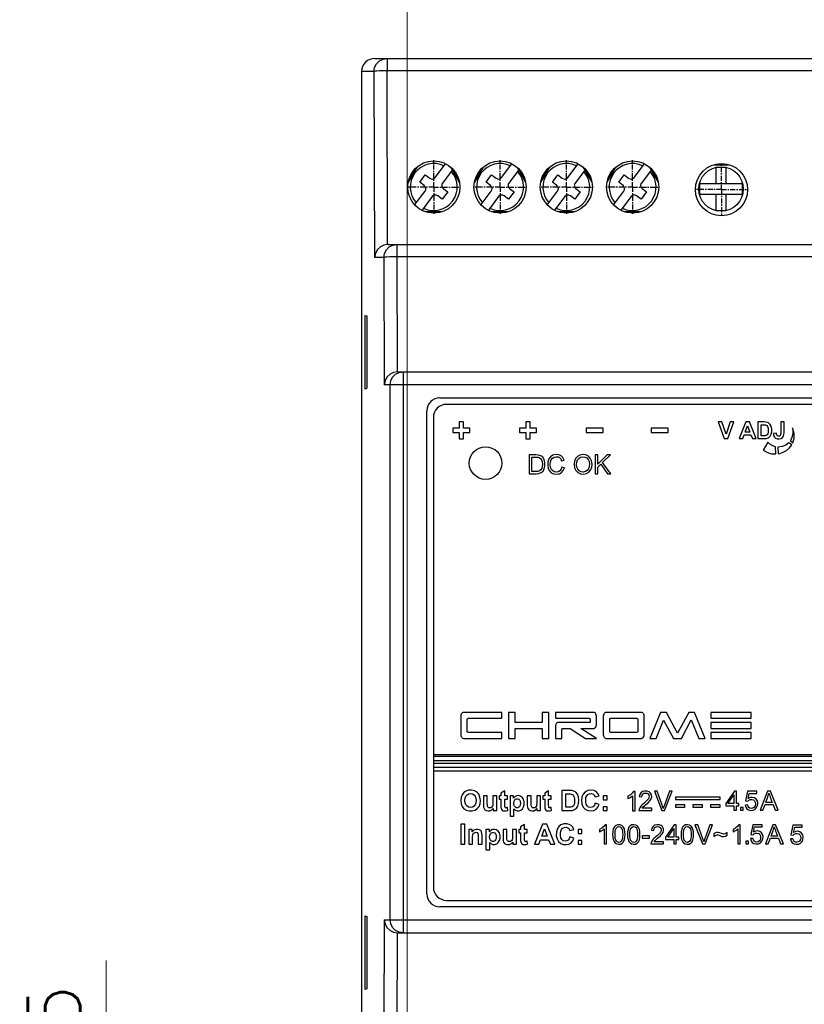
# Model space of a CAD drawing. Header units: inches. Extents: x 599 to 5108, y -11 to 2887.
# Tile 3 of 8: x 847 to 907, y 107 to 182. Entities that reach past the tile are written whole.
import ezdxf

# ---------------------------------------------------------------- set-up
doc = ezdxf.new("R2010")
doc.units = ezdxf.units.IN
doc.header["$MEASUREMENT"] = 0
doc.linetypes.add('CENTER', pattern=[0.6, 0.375, -0.075, 0.075, -0.075])
doc.layers.add('02___PRT_ALL_AXES', color=7, linetype='Continuous')
doc.layers.add('DEFAULT_1', color=7, linetype='CENTER')
doc.styles.add('ROMANS', font='romans')
doc.dimstyles.new('yutana', dxfattribs={"dimscale": 2, "dimtxt": 2, "dimasz": 1.5, "dimexe": 1, "dimexo": 1, "dimgap": 1, "dimtad": 1, "dimdec": 1, "dimzin": 0, "dimdsep": 46, "dimtxsty": 'ROMANS', "dimcen": 0, "dimadec": 0, "dimazin": 0, "dimtp": 0.01, "dimtm": 0.01, "dimtfac": 1, "dimtdec": 1, "dimtmove": 0, "dimatfit": 3, "dimfxl": 1, "dimtolj": 1, "dimtzin": 0, "dimlwd": 0, "dimlwe": 0, "dimarcsym": 0})

# ---------------------------------------------------------------- blocks, each defined once
blk = doc.blocks.new('*D34')
at = {"color": 0, "lineweight": 0}
for p, q in [((853.888, 94.956), (853.888, 110.337)), ((872.967, 91.956), (851.888, 91.956)), ((853.888, 88.481), (853.888, 91.956)), ((873.123, 88.481), (851.888, 88.481)), ((853.888, 85.481), (853.888, 82.481))]:
    blk.add_line(p, q, dxfattribs=at)
at = {"color": 0}
for points in [[(853.388, 94.956), (854.388, 94.956), (853.888, 91.956)], [(853.388, 85.481), (854.388, 85.481), (853.888, 88.481)]]:
    blk.add_solid(points, dxfattribs=at)
at = {"layer": 'Defpoints', "color": 0}
for p in [(874.967, 91.956), (853.888, 88.481), (875.123, 88.481)]:
    blk.add_point(p, dxfattribs=at)
at = {"color": 0, "insert": (849.888, 104.147), "char_height": 4, "attachment_point": 5, "rotation": 90, "style": 'ROMANS'}
blk.add_mtext('\\A1;3.5', dxfattribs=at)
blk = doc.blocks.new('*D36')
at = {"color": 0, "lineweight": 0}
for p, q in [((876.967, 95.956), (876.967, 194.037)), ((940.967, 179.956), (940.967, 194.037)), ((879.967, 192.037), (937.967, 192.037))]:
    blk.add_line(p, q, dxfattribs=at)
at = {"color": 0}
for points in [[(879.967, 192.537), (879.967, 191.537), (876.967, 192.037)], [(937.967, 192.537), (937.967, 191.537), (940.967, 192.037)]]:
    blk.add_solid(points, dxfattribs=at)
at = {"layer": 'Defpoints', "color": 0}
for p in [(940.967, 192.037), (940.967, 177.956), (876.967, 93.956)]:
    blk.add_point(p, dxfattribs=at)
at = {"color": 0, "insert": (908.967, 196.037), "char_height": 4, "attachment_point": 5, "style": 'ROMANS'}
blk.add_mtext('\\A1;64.0', dxfattribs=at)
blk = doc.blocks.new('*D37')
at = {"color": 0, "lineweight": 0}
for p, q in [((944.967, 175.956), (967.722, 175.956)), ((965.722, 172.956), (965.722, 94.956)), ((880.967, 91.956), (967.722, 91.956))]:
    blk.add_line(p, q, dxfattribs=at)
at = {"color": 0}
for points in [[(965.222, 172.956), (966.222, 172.956), (965.722, 175.956)], [(965.222, 94.956), (966.222, 94.956), (965.722, 91.956)]]:
    blk.add_solid(points, dxfattribs=at)
at = {"layer": 'Defpoints', "color": 0}
for p in [(942.967, 175.956), (878.967, 91.956), (965.722, 91.956)]:
    blk.add_point(p, dxfattribs=at)
at = {"color": 0, "insert": (961.722, 133.956), "char_height": 4, "attachment_point": 5, "rotation": 90, "style": 'ROMANS'}
blk.add_mtext('\\A1;84.0', dxfattribs=at)

msp = doc.modelspace()

# ---------------------------------------------------------------- linework, layer by layer
at = {"color": 7, "linetype": 'Continuous'}
for p, q in [((874.468, 179.456), (943.466, 179.456)), ((875.415, 179.456), (875.415, 178.509)), ((873.467, 178.456), (873.467, 89.456)), ((874.416, 178.456), (873.467, 178.456)), ((874.416, 178.456), (874.455, 164.206)), ((875.451, 165.205), (875.415, 178.509)), ((936.467, 178.509), (875.415, 178.509)), ((879.108, 170.335), (879.894, 171.382)), ((884.188, 170.335), (884.974, 171.382)), ((889.268, 170.335), (890.054, 171.382)), ((894.348, 170.335), (895.134, 171.382)), ((900.491, 171.306), (901.603, 171.306)), ((877.051, 169.978), (877.721, 171.139)), ((877.07, 170.111), (877.579, 170.993)), ((877.927, 169.971), (878.348, 170.531)), ((878.348, 170.531), (878.688, 170.275)), ((880.41, 170.902), (879.667, 169.914)), ((880.272, 171.142), (880.943, 169.978)), ((880.418, 170.989), (880.924, 170.111)), ((882.131, 169.978), (882.801, 171.139)), ((882.15, 170.111), (882.659, 170.993)), ((883.007, 169.971), (883.428, 170.531)), ((883.428, 170.531), (883.768, 170.275)), ((885.49, 170.902), (884.747, 169.914)), ((885.352, 171.142), (886.023, 169.978)), ((885.498, 170.989), (886.004, 170.111)), ((887.211, 169.978), (887.881, 171.139)), ((887.23, 170.111), (887.739, 170.993)), ((888.087, 169.971), (888.508, 170.531)), ((888.508, 170.531), (888.848, 170.275)), ((890.57, 170.902), (889.827, 169.914)), ((890.432, 171.142), (891.103, 169.978)), ((890.578, 170.989), (891.084, 170.111)), ((892.291, 169.978), (892.961, 171.139)), ((892.31, 170.111), (892.819, 170.993)), ((893.167, 169.971), (893.588, 170.531)), ((893.588, 170.531), (893.928, 170.275)), ((895.65, 170.902), (894.907, 169.914)), ((895.512, 171.142), (896.183, 169.978)), ((895.658, 170.989), (896.164, 170.111)), ((900.613, 171.108), (900.613, 169.856)), ((901.404, 171.108), (900.621, 171.108)), ((901.413, 169.856), (901.413, 171.108)), ((878.267, 169.716), (877.927, 169.971)), ((883.347, 169.716), (883.007, 169.971)), ((888.427, 169.716), (888.087, 169.971)), ((893.507, 169.716), (893.167, 169.971)), ((899.361, 169.856), (899.361, 169.056)), ((902.665, 169.856), (899.361, 169.856)), ((902.665, 169.056), (902.665, 169.856)), ((877.547, 168.258), (878.327, 169.296)), ((880.067, 169.239), (879.646, 168.679)), ((879.727, 169.494), (880.067, 169.239)), ((882.627, 168.258), (883.407, 169.296)), ((885.147, 169.239), (884.726, 168.679)), ((884.807, 169.494), (885.147, 169.239)), ((887.707, 168.258), (888.487, 169.296)), ((890.227, 169.239), (889.806, 168.679)), ((889.887, 169.494), (890.227, 169.239)), ((892.787, 168.258), (893.567, 169.296)), ((895.307, 169.239), (894.886, 168.679)), ((894.967, 169.494), (895.307, 169.239)), ((899.361, 169.056), (902.665, 169.056)), ((900.613, 169.056), (900.613, 167.804)), ((901.413, 167.804), (901.413, 169.056)), ((878.886, 168.875), (878.101, 167.83)), ((879.646, 168.679), (879.306, 168.935)), ((883.966, 168.875), (883.181, 167.83)), ((884.726, 168.679), (884.386, 168.935)), ((889.046, 168.875), (888.261, 167.83)), ((889.806, 168.679), (889.466, 168.935)), ((894.126, 168.875), (893.341, 167.83)), ((894.886, 168.679), (894.546, 168.935)), ((878.349, 167.733), (879.643, 167.733)), ((878.522, 167.683), (879.475, 167.683)), ((883.429, 167.733), (884.723, 167.733)), ((883.602, 167.683), (884.555, 167.683)), ((888.509, 167.733), (889.803, 167.733)), ((888.682, 167.683), (889.635, 167.683)), ((893.589, 167.733), (894.883, 167.733)), ((893.762, 167.683), (894.715, 167.683)), ((900.621, 167.804), (901.404, 167.804)), ((875.503, 165.206), (942.431, 165.206)), ((876.174, 165.206), (876.174, 164.259)), ((875.175, 164.206), (874.455, 164.206)), ((875.175, 164.206), (875.202, 154.456)), ((876.174, 164.259), (876.198, 155.455)), ((941.76, 164.259), (876.174, 164.259)), ((873.726, 159.765), (873.726, 154.148)), ((873.726, 159.765), (873.86, 159.725)), ((873.86, 159.725), (873.86, 154.188)), ((876.25, 155.456), (941.684, 155.456)), ((876.643, 155.456), (876.643, 112.456)), ((873.726, 154.148), (873.86, 154.188)), ((942.732, 154.456), (875.202, 154.456)), ((875.645, 113.456), (875.645, 154.456)), ((879.467, 153.456), (938.467, 153.456)), ((878.467, 115.456), (878.467, 152.456)), ((937.967, 152.956), (879.967, 152.956)), ((878.967, 151.956), (878.967, 115.956)), ((880.467, 151.123), (880.467, 150.79)), ((880.954, 151.123), (880.467, 151.123)), ((880.954, 151.606), (880.954, 151.123)), ((881.278, 151.606), (880.954, 151.606)), ((881.278, 151.123), (881.278, 151.606)), ((881.767, 151.123), (881.278, 151.123)), ((881.767, 150.79), (881.767, 151.123)), ((885.567, 151.123), (885.567, 150.79)), ((886.054, 151.123), (885.567, 151.123)), ((886.054, 151.606), (886.054, 151.123)), ((886.379, 151.606), (886.054, 151.606)), ((886.379, 151.123), (886.379, 151.606)), ((886.867, 151.123), (886.379, 151.123)), ((886.867, 150.79), (886.867, 151.123)), ((890.666, 151.121), (890.666, 150.791)), ((891.966, 151.121), (890.666, 151.121)), ((891.966, 150.791), (891.966, 151.121)), ((895.666, 151.121), (895.666, 150.791)), ((896.967, 151.121), (895.666, 151.121)), ((896.967, 150.791), (896.967, 151.121)), ((900.792, 151.606), (901.249, 150.328)), ((901.072, 151.606), (900.792, 151.606)), ((901.396, 150.66), (901.072, 151.606)), ((901.708, 151.606), (901.396, 150.66)), ((901.525, 150.328), (901.982, 151.606)), ((901.982, 151.606), (901.708, 151.606)), ((902.912, 151.606), (902.414, 150.328)), ((902.872, 150.833), (903.045, 151.308)), ((903.184, 151.606), (902.912, 151.606)), ((903.045, 151.308), (903.221, 150.833)), ((903.696, 150.328), (903.184, 151.606)), ((903.832, 151.606), (903.832, 150.328)), ((904.304, 151.606), (903.832, 151.606)), ((904.09, 150.543), (904.09, 151.39)), ((904.09, 151.39), (904.206, 151.39)), ((905.584, 151.606), (905.584, 150.78)), ((905.841, 151.606), (905.584, 151.606)), ((905.841, 150.797), (905.841, 151.606)), ((880.467, 150.79), (880.954, 150.79)), ((880.954, 150.79), (880.954, 150.306)), ((880.954, 150.306), (881.278, 150.306)), ((881.278, 150.306), (881.278, 150.79)), ((881.278, 150.79), (881.767, 150.79)), ((885.567, 150.79), (886.054, 150.79)), ((886.054, 150.79), (886.054, 150.306)), ((886.054, 150.306), (886.379, 150.306)), ((886.379, 150.306), (886.379, 150.79)), ((886.379, 150.79), (886.867, 150.79)), ((890.666, 150.791), (891.966, 150.791)), ((895.666, 150.791), (896.967, 150.791)), ((901.249, 150.328), (901.525, 150.328)), ((902.414, 150.328), (902.688, 150.328)), ((902.688, 150.328), (902.793, 150.618)), ((902.793, 150.618), (903.304, 150.618)), ((903.221, 150.833), (902.872, 150.833)), ((903.304, 150.618), (903.415, 150.328)), ((903.415, 150.328), (903.696, 150.328)), ((903.832, 150.328), (904.318, 150.328)), ((904.283, 150.543), (904.09, 150.543)), ((905.267, 150.75), (905.023, 150.723)), ((906.326, 150.152), (906.513, 150.015)), ((904.589, 150.055), (904.245, 149.434)), ((905.2, 149.153), (905.194, 149.708)), ((905.373, 149.686), (905.38, 149.169)), ((906.431, 149.852), (906.211, 150.014)), ((886.317, 149.08), (886.317, 147.63)), ((886.816, 149.08), (886.317, 149.08)), ((886.509, 147.802), (886.509, 148.909)), ((886.509, 148.909), (886.814, 148.909)), ((888.792, 148.638), (888.981, 148.682)), ((891.371, 149.08), (891.371, 147.63)), ((891.564, 149.08), (891.371, 149.08)), ((892.284, 149.08), (891.564, 148.361)), ((891.564, 148.361), (891.564, 149.08)), ((891.935, 148.493), (892.544, 149.08)), ((892.544, 149.08), (892.284, 149.08)), ((889.005, 148.09), (888.814, 148.139)), ((891.564, 148.133), (891.801, 148.364)), ((891.564, 147.63), (891.564, 148.133)), ((891.801, 148.364), (892.317, 147.63)), ((892.57, 147.63), (891.935, 148.493)), ((886.317, 147.63), (886.84, 147.63)), ((886.818, 147.802), (886.509, 147.802)), ((891.371, 147.63), (891.564, 147.63)), ((892.317, 147.63), (892.57, 147.63)), ((881.067, 129.067), (881.067, 127.648)), ((884.209, 129.358), (881.27, 129.358)), ((884.209, 128.903), (884.209, 129.358)), ((884.726, 129.358), (884.726, 127.358)), ((885.223, 129.358), (884.726, 129.358)), ((885.223, 128.591), (885.223, 129.358)), ((887.311, 129.358), (887.311, 128.591)), ((887.809, 129.358), (887.311, 129.358)), ((887.809, 127.358), (887.809, 129.358)), ((888.325, 129.358), (888.325, 128.907)), ((891.264, 129.358), (888.325, 129.358)), ((891.468, 128.427), (891.468, 129.067)), ((891.984, 129.067), (891.984, 127.648)), ((894.922, 129.358), (892.188, 129.358)), ((895.126, 127.648), (895.126, 129.067)), ((896.38, 129.358), (895.566, 127.358)), ((896.821, 129.358), (896.38, 129.358)), ((897.683, 127.769), (896.821, 129.358)), ((898.533, 129.358), (897.683, 127.769)), ((898.973, 129.358), (898.533, 129.358)), ((899.788, 127.358), (898.973, 129.358)), ((900.235, 129.358), (900.235, 128.903)), ((903.319, 129.358), (900.235, 129.358)), ((903.319, 128.903), (903.319, 129.358)), ((881.565, 128.849), (881.623, 128.903)), ((881.565, 127.867), (881.565, 128.849)), ((881.623, 128.903), (884.209, 128.903)), ((887.311, 128.591), (885.223, 128.591)), ((888.325, 128.907), (890.918, 128.907)), ((888.325, 128.304), (888.325, 127.358)), ((890.976, 128.591), (888.514, 128.591)), ((890.918, 128.907), (890.976, 128.852)), ((890.976, 128.852), (890.976, 128.591)), ((892.482, 128.849), (892.54, 128.903)), ((892.482, 127.867), (892.482, 128.849)), ((892.54, 128.903), (894.57, 128.903)), ((894.57, 128.903), (894.627, 128.849)), ((894.627, 128.849), (894.627, 127.867)), ((896.045, 127.358), (896.613, 128.765)), ((896.613, 128.765), (897.37, 127.358)), ((897.984, 127.358), (898.729, 128.78)), ((898.729, 128.78), (899.308, 127.358)), ((900.235, 128.903), (903.319, 128.903)), ((900.235, 128.591), (900.235, 128.118)), ((903.322, 128.591), (900.235, 128.591)), ((903.322, 128.118), (903.322, 128.591)), ((881.623, 127.812), (881.565, 127.867)), ((884.209, 127.812), (881.623, 127.812)), ((884.209, 127.358), (884.209, 127.812)), ((885.223, 127.358), (885.223, 128.118)), ((885.223, 128.118), (887.311, 128.118)), ((887.311, 128.118), (887.311, 127.358)), ((888.816, 128.089), (888.871, 128.121)), ((888.816, 127.358), (888.816, 128.089)), ((888.871, 128.121), (889.438, 128.121)), ((889.438, 128.121), (890.627, 127.358)), ((891.468, 127.358), (890.271, 128.118)), ((890.271, 128.118), (891.267, 128.118)), ((892.54, 127.812), (892.482, 127.867)), ((894.57, 127.812), (892.54, 127.812)), ((894.627, 127.867), (894.57, 127.812)), ((900.235, 128.118), (903.322, 128.118)), ((900.235, 127.812), (900.235, 127.358)), ((903.319, 127.812), (900.235, 127.812)), ((903.319, 127.358), (903.319, 127.812)), ((881.27, 127.358), (884.209, 127.358)), ((884.726, 127.358), (885.223, 127.358)), ((887.311, 127.358), (887.809, 127.358)), ((888.325, 127.358), (888.816, 127.358)), ((890.627, 127.358), (891.468, 127.358)), ((892.188, 127.358), (894.922, 127.358)), ((895.566, 127.358), (896.045, 127.358)), ((897.37, 127.358), (897.984, 127.358)), ((899.308, 127.358), (899.788, 127.358)), ((900.235, 127.358), (903.319, 127.358)), ((938.967, 126.102), (878.967, 126.102)), ((878.967, 126.014), (938.967, 126.014)), ((938.967, 125.641), (878.967, 125.641)), ((878.967, 125.465), (938.967, 125.465)), ((938.967, 125.132), (878.967, 125.132)), ((878.967, 124.867), (938.967, 124.867)), ((884.441, 123.348), (884.143, 123.175)), ((884.143, 123.175), (884.143, 122.953)), ((884.441, 122.953), (884.441, 123.348)), ((887.801, 123.348), (887.504, 123.175)), ((887.504, 123.175), (887.504, 122.953)), ((887.801, 122.953), (887.801, 123.348)), ((888.811, 123.378), (888.811, 121.832)), ((889.382, 123.378), (888.811, 123.378)), ((889.124, 122.092), (889.124, 123.117)), ((889.124, 123.117), (889.264, 123.117)), ((894.239, 122.975), (894.239, 121.826)), ((894.419, 123.301), (894.303, 123.301)), ((894.419, 121.826), (894.419, 123.301)), ((895.908, 123.325), (896.486, 121.832)), ((896.122, 123.325), (895.908, 123.325)), ((896.51, 122.24), (896.122, 123.325)), ((897.072, 123.325), (896.669, 122.24)), ((896.689, 121.832), (897.275, 123.325)), ((897.275, 123.325), (897.072, 123.325)), ((902.038, 123.326), (901.367, 122.374)), ((901.545, 122.374), (902.005, 123.037)), ((902.005, 123.037), (902.005, 122.374)), ((902.185, 123.326), (902.038, 123.326)), ((902.185, 122.374), (902.185, 123.326)), ((903.033, 123.323), (902.891, 122.569)), ((903.764, 123.323), (903.033, 123.323)), ((903.098, 122.756), (903.177, 123.151)), ((903.177, 123.151), (903.764, 123.151)), ((903.764, 123.151), (903.764, 123.323)), ((904.584, 123.325), (904.02, 121.857)), ((904.793, 123.325), (904.584, 123.325)), ((905.394, 121.857), (904.793, 123.325)), ((882.802, 122.953), (882.802, 122.243)), ((883.099, 122.953), (882.802, 122.953)), ((883.099, 122.437), (883.099, 122.953)), ((883.102, 122.236), (883.099, 122.437)), ((883.116, 122.148), (883.102, 122.236)), ((883.822, 122.953), (883.526, 122.953)), ((883.822, 121.832), (883.822, 122.953)), ((884.007, 122.953), (884.007, 122.716)), ((884.143, 122.953), (884.007, 122.953)), ((884.007, 122.716), (884.143, 122.716)), ((884.143, 122.716), (884.144, 122.153)), ((884.644, 122.953), (884.441, 122.953)), ((884.441, 122.264), (884.441, 122.716)), ((884.441, 122.716), (884.644, 122.716)), ((884.644, 122.716), (884.644, 122.953)), ((884.841, 122.953), (884.841, 121.405)), ((885.118, 122.953), (884.841, 122.953)), ((885.118, 122.788), (885.118, 122.953)), ((886.164, 122.953), (886.164, 122.243)), ((886.46, 122.953), (886.164, 122.953)), ((886.46, 122.437), (886.46, 122.953)), ((886.462, 122.236), (886.46, 122.437)), ((886.476, 122.148), (886.462, 122.236)), ((887.183, 122.953), (886.886, 122.953)), ((887.183, 121.832), (887.183, 122.953)), ((887.367, 122.953), (887.367, 122.716)), ((887.504, 122.953), (887.367, 122.953)), ((887.367, 122.716), (887.504, 122.716)), ((887.504, 122.716), (887.504, 122.227)), ((888.004, 122.953), (887.801, 122.953)), ((887.801, 122.264), (887.801, 122.716)), ((887.801, 122.716), (888.004, 122.716)), ((888.004, 122.716), (888.004, 122.953)), ((891.353, 122.878), (891.662, 122.953)), ((891.666, 122.304), (891.364, 122.401)), ((891.989, 122.953), (891.989, 122.656)), ((892.285, 122.953), (891.989, 122.953)), ((891.989, 122.656), (892.285, 122.656)), ((892.285, 122.656), (892.285, 122.953)), ((893.878, 122.932), (893.878, 122.758)), ((894.746, 122.9), (894.935, 122.88)), ((897.515, 122.861), (897.515, 122.685)), ((900.942, 122.861), (897.515, 122.861)), ((897.515, 122.685), (900.942, 122.685)), ((897.515, 122.279), (897.515, 122.103)), ((898.25, 122.279), (897.515, 122.279)), ((898.25, 122.103), (898.25, 122.279)), ((898.861, 122.279), (898.861, 122.103)), ((899.597, 122.279), (898.861, 122.279)), ((899.597, 122.103), (899.597, 122.279)), ((900.206, 122.279), (900.206, 122.103)), ((900.942, 122.279), (900.206, 122.279)), ((900.942, 122.685), (900.942, 122.861)), ((900.942, 122.103), (900.942, 122.279)), ((901.367, 122.374), (901.367, 122.209)), ((901.367, 122.209), (902.005, 122.209)), ((902.005, 122.374), (901.545, 122.374)), ((902.005, 122.209), (902.005, 121.857)), ((902.384, 122.374), (902.185, 122.374)), ((902.185, 122.209), (902.384, 122.209)), ((902.185, 121.857), (902.185, 122.209)), ((902.384, 122.209), (902.384, 122.374)), ((903.048, 122.275), (902.859, 122.259)), ((902.891, 122.569), (903.06, 122.547)), ((904.227, 121.857), (904.388, 122.302)), ((904.388, 122.302), (905.002, 122.302)), ((904.444, 122.46), (904.605, 122.891)), ((904.941, 122.46), (904.444, 122.46)), ((904.788, 122.866), (904.941, 122.46)), ((905.002, 122.302), (905.173, 121.857)), ((883.547, 121.999), (883.547, 121.832)), ((883.547, 121.832), (883.822, 121.832)), ((884.668, 121.85), (884.642, 122.08)), ((885.138, 121.405), (885.138, 121.97)), ((886.907, 121.999), (886.907, 121.832)), ((886.907, 121.832), (887.183, 121.832)), ((888.028, 121.85), (888.003, 122.08)), ((888.811, 121.832), (889.399, 121.832)), ((889.357, 122.092), (889.124, 122.092)), ((891.989, 122.128), (891.989, 121.832)), ((892.285, 122.128), (891.989, 122.128)), ((891.989, 121.832), (892.285, 121.832)), ((892.285, 121.832), (892.285, 122.128)), ((894.239, 121.826), (894.419, 121.826)), ((894.712, 121.832), (895.699, 121.832)), ((895.699, 122.008), (894.966, 122.008)), ((895.699, 121.832), (895.699, 122.008)), ((896.486, 121.832), (896.689, 121.832)), ((897.515, 122.103), (898.25, 122.103)), ((898.861, 122.103), (899.597, 122.103)), ((900.206, 122.103), (900.942, 122.103)), ((902.005, 121.857), (902.185, 121.857)), ((902.705, 122.063), (902.499, 122.063)), ((902.499, 122.063), (902.499, 121.857)), ((902.499, 121.857), (902.705, 121.857)), ((902.705, 121.857), (902.705, 122.063)), ((904.02, 121.857), (904.227, 121.857)), ((905.173, 121.857), (905.394, 121.857)), ((881.067, 120.799), (881.067, 119.252)), ((881.379, 120.799), (881.067, 120.799)), ((881.379, 119.252), (881.379, 120.799)), ((884.841, 121.405), (885.138, 121.405)), ((885.947, 120.768), (885.65, 120.595)), ((885.947, 120.373), (885.947, 120.768)), ((887.323, 120.799), (886.72, 119.252)), ((887.654, 120.799), (887.323, 120.799)), ((888.273, 119.252), (887.654, 120.799)), ((892.24, 120.752), (892.124, 120.752)), ((892.24, 119.277), (892.24, 120.752)), ((897.42, 120.746), (896.75, 119.793)), ((897.567, 120.746), (897.42, 120.746)), ((897.567, 119.793), (897.567, 120.746)), ((899.226, 120.746), (899.015, 120.746)), ((899.015, 120.746), (899.584, 119.277)), ((899.608, 119.678), (899.226, 120.746)), ((900.16, 120.746), (899.764, 119.678)), ((899.784, 119.277), (900.359, 120.746)), ((900.359, 120.746), (900.16, 120.746)), ((902.486, 120.752), (902.369, 120.752)), ((902.486, 119.277), (902.486, 120.752)), ((903.441, 120.747), (903.299, 119.993)), ((904.172, 120.747), (903.441, 120.747)), ((904.172, 120.575), (904.172, 120.747)), ((904.988, 120.746), (904.423, 119.277)), ((905.197, 120.746), (904.988, 120.746)), ((905.798, 119.277), (905.197, 120.746)), ((906.512, 120.726), (906.369, 119.972)), ((907.242, 120.726), (906.512, 120.726)), ((907.242, 120.553), (907.242, 120.726)), ((881.673, 120.373), (881.673, 119.252)), ((881.948, 120.373), (881.673, 120.373)), ((881.948, 120.208), (881.948, 120.373)), ((882.694, 119.252), (882.694, 119.948)), ((882.986, 120.373), (882.986, 118.825)), ((883.263, 120.373), (882.986, 120.373)), ((883.263, 120.208), (883.263, 120.373)), ((884.309, 120.373), (884.309, 119.663)), ((884.606, 120.373), (884.309, 120.373)), ((884.606, 119.858), (884.606, 120.373)), ((885.328, 120.373), (885.032, 120.373)), ((885.328, 119.252), (885.328, 120.373)), ((885.513, 120.373), (885.513, 120.137)), ((885.65, 120.373), (885.513, 120.373)), ((885.513, 120.137), (885.65, 120.137)), ((885.65, 120.595), (885.65, 120.373)), ((885.65, 120.137), (885.65, 119.573)), ((886.15, 120.373), (885.947, 120.373)), ((885.947, 119.685), (885.947, 120.137)), ((885.947, 120.137), (886.15, 120.137)), ((886.15, 120.137), (886.15, 120.373)), ((887.276, 119.864), (887.484, 120.438)), ((887.484, 120.438), (887.698, 119.864)), ((889.418, 120.299), (889.727, 120.373)), ((890.054, 120.373), (890.054, 120.076)), ((890.351, 120.373), (890.054, 120.373)), ((890.054, 120.076), (890.351, 120.076)), ((890.351, 120.076), (890.351, 120.373)), ((891.698, 120.383), (891.698, 120.209)), ((892.059, 120.426), (892.059, 119.277)), ((895.679, 120.327), (895.864, 120.308)), ((896.927, 119.793), (897.387, 120.456)), ((897.387, 120.456), (897.387, 119.793)), ((900.462, 120.04), (900.462, 119.835)), ((901.487, 119.951), (901.487, 120.163)), ((901.944, 120.383), (901.944, 120.209)), ((902.305, 120.426), (902.305, 119.277)), ((903.299, 119.993), (903.468, 119.971)), ((903.506, 120.18), (903.585, 120.575)), ((903.585, 120.575), (904.172, 120.575)), ((904.847, 119.88), (905.008, 120.311)), ((905.192, 120.287), (905.345, 119.88)), ((906.369, 119.972), (906.539, 119.95)), ((906.576, 120.159), (906.656, 120.553)), ((906.656, 120.553), (907.242, 120.553)), ((881.067, 119.252), (881.379, 119.252)), ((881.673, 119.252), (881.969, 119.252)), ((881.969, 119.252), (881.969, 119.76)), ((882.397, 119.824), (882.397, 119.252)), ((882.397, 119.252), (882.694, 119.252)), ((883.283, 118.825), (883.283, 119.39)), ((884.608, 119.656), (884.606, 119.858)), ((884.622, 119.568), (884.608, 119.656)), ((885.053, 119.419), (885.053, 119.252)), ((885.053, 119.252), (885.328, 119.252)), ((886.174, 119.271), (886.148, 119.501)), ((886.72, 119.252), (887.052, 119.252)), ((887.052, 119.252), (887.18, 119.603)), ((887.18, 119.603), (887.798, 119.603)), ((887.698, 119.864), (887.276, 119.864)), ((887.798, 119.603), (887.933, 119.252)), ((887.933, 119.252), (888.273, 119.252)), ((889.732, 119.725), (889.429, 119.821)), ((890.054, 119.548), (890.054, 119.252)), ((890.351, 119.548), (890.054, 119.548)), ((890.054, 119.252), (890.351, 119.252)), ((890.351, 119.252), (890.351, 119.548)), ((892.059, 119.277), (892.24, 119.277)), ((894.964, 119.899), (894.964, 119.718)), ((895.518, 119.899), (894.964, 119.899)), ((894.964, 119.718), (895.518, 119.718)), ((895.518, 119.718), (895.518, 119.899)), ((895.644, 119.277), (896.615, 119.277)), ((896.615, 119.45), (895.895, 119.45)), ((896.615, 119.277), (896.615, 119.45)), ((896.75, 119.793), (896.75, 119.629)), ((896.75, 119.629), (897.387, 119.629)), ((897.387, 119.793), (896.927, 119.793)), ((897.387, 119.629), (897.387, 119.277)), ((897.387, 119.277), (897.567, 119.277)), ((897.766, 119.793), (897.567, 119.793)), ((897.567, 119.277), (897.567, 119.629)), ((897.567, 119.629), (897.766, 119.629)), ((897.766, 119.629), (897.766, 119.793)), ((899.584, 119.277), (899.784, 119.277)), ((902.305, 119.277), (902.486, 119.277)), ((903.107, 119.482), (902.901, 119.482)), ((902.901, 119.482), (902.901, 119.277)), ((902.901, 119.277), (903.107, 119.277)), ((903.107, 119.277), (903.107, 119.482)), ((903.456, 119.699), (903.267, 119.683)), ((904.423, 119.277), (904.63, 119.277)), ((904.63, 119.277), (904.791, 119.722)), ((904.791, 119.722), (905.405, 119.722)), ((905.345, 119.88), (904.847, 119.88)), ((905.405, 119.722), (905.577, 119.277)), ((905.577, 119.277), (905.798, 119.277)), ((906.526, 119.678), (906.337, 119.662)), ((882.986, 118.825), (883.283, 118.825)), ((879.967, 114.956), (935.967, 114.956)), ((936.467, 114.456), (879.467, 114.456)), ((873.726, 113.765), (873.726, 108.148)), ((873.726, 113.765), (873.86, 113.725)), ((873.86, 113.725), (873.86, 108.188)), ((875.202, 113.456), (875.175, 103.706)), ((875.202, 113.456), (942.732, 113.456)), ((876.198, 112.458), (876.174, 103.654)), ((876.25, 112.456), (941.684, 112.456)), ((873.726, 108.148), (873.86, 108.188))]:
    msp.add_line(p, q, dxfattribs=at)
for points in [[(874.416, 178.456), (874.465, 178.765), (874.607, 179.044), (874.828, 179.265), (875.106, 179.407), (875.415, 179.456)], [(875.415, 178.509), (875.116, 178.505), (874.844, 178.498), (874.624, 178.486), (874.477, 178.472), (874.416, 178.456)], [(875.451, 165.205), (875.171, 165.15), (874.91, 165.017), (874.688, 164.81), (874.527, 164.534), (874.455, 164.206)], [(875.175, 164.206), (875.224, 164.515), (875.366, 164.794), (875.587, 165.015), (875.865, 165.157), (876.174, 165.206)], [(876.174, 164.259), (875.875, 164.255), (875.603, 164.248), (875.384, 164.236), (875.236, 164.222), (875.175, 164.206)], [(876.198, 155.455), (875.918, 155.4), (875.657, 155.267), (875.434, 155.06), (875.273, 154.784), (875.202, 154.456)], [(875.645, 154.456), (875.694, 154.765), (875.835, 155.044), (876.056, 155.265), (876.335, 155.407), (876.643, 155.456)], [(904.206, 151.39), (904.281, 151.389), (904.352, 151.386), (904.418, 151.377)], [(904.418, 151.377), (904.517, 151.335), (904.585, 151.254), (904.624, 151.141), (904.636, 151.013), (904.635, 150.893), (904.623, 150.785), (904.596, 150.689), (904.55, 150.615), (904.479, 150.568), (904.387, 150.547), (904.283, 150.543)], [(904.318, 150.328), (904.508, 150.345), (904.664, 150.408), (904.777, 150.513), (904.857, 150.661), (904.899, 150.848), (904.9, 151.065), (904.856, 151.274), (904.764, 151.437), (904.638, 151.544), (904.483, 151.595), (904.304, 151.606)], [(906.476, 151.152), (906.519, 150.935), (906.51, 150.691), (906.444, 150.427), (906.326, 150.152)], [(906.514, 151.072), (906.502, 151.099), (906.489, 151.125), (906.476, 151.152)], [(906.513, 150.015), (906.606, 150.358), (906.608, 150.721), (906.514, 151.072)], [(905.023, 150.723), (905.043, 150.569), (905.099, 150.445), (905.191, 150.361), (905.315, 150.315), (905.464, 150.307), (905.608, 150.338), (905.722, 150.409), (905.798, 150.515), (905.833, 150.647), (905.841, 150.797)], [(905.584, 150.78), (905.582, 150.711), (905.574, 150.647), (905.557, 150.591), (905.521, 150.551), (905.466, 150.529), (905.399, 150.529), (905.339, 150.551), (905.296, 150.6), (905.273, 150.669), (905.267, 150.75)], [(904.245, 149.434), (904.56, 149.27), (904.892, 149.175), (905.2, 149.153)], [(905.194, 149.708), (904.97, 149.782), (904.76, 149.903), (904.589, 150.055)], [(906.211, 150.014), (905.969, 149.828), (905.686, 149.716), (905.373, 149.686)], [(905.783, 149.284), (906.039, 149.425), (906.259, 149.618), (906.431, 149.852)], [(886.814, 148.909), (886.903, 148.907), (886.987, 148.898), (887.062, 148.879)], [(886.84, 147.63), (887.058, 147.651), (887.237, 147.722), (887.369, 147.847), (887.463, 148.025), (887.511, 148.25), (887.508, 148.502), (887.452, 148.725), (887.346, 148.898), (887.2, 149.014), (887.021, 149.069), (886.816, 149.08)], [(887.062, 148.879), (887.164, 148.814), (887.249, 148.704), (887.302, 148.555), (887.318, 148.377), (887.307, 148.202), (887.267, 148.051), (887.199, 147.931), (887.101, 147.852), (886.971, 147.811), (886.818, 147.802)], [(888.981, 148.682), (888.889, 148.873), (888.751, 149.011), (888.574, 149.086), (888.355, 149.103), (888.134, 149.054), (887.951, 148.941), (887.816, 148.771), (887.741, 148.554), (887.726, 148.299), (887.773, 148.052)], [(888.814, 148.139), (888.758, 147.983), (888.669, 147.869), (888.547, 147.796), (888.392, 147.77), (888.227, 147.798), (888.092, 147.876), (887.998, 147.996), (887.943, 148.154), (887.922, 148.344), (887.938, 148.541), (887.996, 148.709)], [(887.996, 148.709), (888.092, 148.834), (888.222, 148.911), (888.376, 148.94), (888.521, 148.927), (888.638, 148.874), (888.728, 148.777), (888.792, 148.638)], [(891.132, 148.384), (891.09, 148.636), (890.991, 148.837), (890.846, 148.981), (890.651, 149.076), (890.419, 149.106), (890.193, 149.066), (890.01, 148.966), (889.866, 148.807), (889.776, 148.596), (889.746, 148.336)], [(889.944, 148.333), (889.959, 148.529), (890.014, 148.694), (890.108, 148.817), (890.243, 148.902), (890.412, 148.94), (890.58, 148.922), (890.724, 148.851), (890.835, 148.735), (890.907, 148.575), (890.934, 148.377)], [(905.38, 149.169), (905.511, 149.195), (905.646, 149.233), (905.783, 149.284)], [(887.773, 148.052), (887.868, 147.855), (888.002, 147.716), (888.181, 147.634), (888.405, 147.606)], [(888.405, 147.606), (888.62, 147.64), (888.792, 147.733), (888.92, 147.883), (889.005, 148.09)], [(889.746, 148.336), (889.785, 148.083), (889.889, 147.877), (890.041, 147.726), (890.231, 147.635), (890.465, 147.606), (890.692, 147.649), (890.876, 147.754), (891.019, 147.916), (891.106, 148.128), (891.132, 148.384)], [(890.934, 148.377), (890.917, 148.174), (890.854, 148.004), (890.75, 147.879), (890.616, 147.8), (890.455, 147.77), (890.29, 147.791), (890.15, 147.862), (890.037, 147.982), (889.966, 148.142), (889.944, 148.333)], [(881.27, 129.358), (881.224, 129.347), (881.179, 129.316), (881.141, 129.272), (881.108, 129.215), (881.081, 129.147), (881.067, 129.067)], [(891.468, 129.067), (891.454, 129.146), (891.427, 129.214), (891.394, 129.27), (891.355, 129.315), (891.31, 129.346), (891.264, 129.358)], [(892.188, 129.358), (892.141, 129.347), (892.096, 129.316), (892.058, 129.271), (892.025, 129.215), (891.997, 129.146), (891.984, 129.067)], [(895.126, 129.067), (895.113, 129.146), (895.086, 129.214), (895.052, 129.27), (895.013, 129.315), (894.969, 129.346), (894.922, 129.358)], [(888.514, 128.591), (888.478, 128.582), (888.443, 128.557), (888.411, 128.523), (888.384, 128.481), (888.358, 128.432), (888.336, 128.373), (888.325, 128.304)], [(891.267, 128.118), (891.305, 128.128), (891.341, 128.155), (891.374, 128.191), (891.404, 128.236), (891.431, 128.289), (891.455, 128.352), (891.468, 128.427)], [(881.067, 127.648), (881.08, 127.57), (881.107, 127.502), (881.14, 127.445), (881.178, 127.4), (881.223, 127.369), (881.27, 127.358)], [(891.984, 127.648), (891.997, 127.57), (892.024, 127.502), (892.057, 127.446), (892.095, 127.4), (892.141, 127.369), (892.188, 127.358)], [(894.922, 127.358), (894.968, 127.369), (895.013, 127.399), (895.051, 127.443), (895.085, 127.499), (895.112, 127.568), (895.126, 127.648)], [(882.567, 122.615), (882.537, 122.87), (882.45, 123.08), (882.312, 123.24), (882.128, 123.35), (881.901, 123.402), (881.661, 123.394), (881.456, 123.332), (881.291, 123.215), (881.161, 123.041), (881.089, 122.837), (881.067, 122.596)], [(881.389, 122.606), (881.406, 122.787), (881.461, 122.94), (881.553, 123.05), (881.674, 123.116), (881.82, 123.138), (881.964, 123.116), (882.084, 123.049), (882.175, 122.939), (882.229, 122.787), (882.244, 122.608)], [(885.779, 122.845), (885.651, 122.937), (885.502, 122.976), (885.35, 122.962), (885.218, 122.896), (885.118, 122.788)], [(889.264, 123.117), (889.355, 123.117), (889.441, 123.112), (889.52, 123.102)], [(889.52, 123.102), (889.634, 123.054), (889.713, 122.97), (889.761, 122.854), (889.782, 122.712), (889.785, 122.56), (889.775, 122.421), (889.747, 122.297), (889.695, 122.197), (889.609, 122.129), (889.492, 122.098), (889.357, 122.092)], [(889.399, 121.832), (889.612, 121.849), (889.79, 121.912), (889.927, 122.021), (890.029, 122.181), (890.092, 122.388), (890.108, 122.631), (890.08, 122.877), (890.001, 123.083), (889.881, 123.235), (889.736, 123.329), (889.569, 123.369), (889.382, 123.378)], [(891.662, 122.953), (891.576, 123.147), (891.447, 123.286), (891.267, 123.374), (891.038, 123.405), (890.797, 123.369), (890.597, 123.264), (890.445, 123.097), (890.351, 122.875), (890.318, 122.6), (890.35, 122.323)], [(890.661, 122.831), (890.716, 122.97), (890.807, 123.07), (890.935, 123.128), (891.081, 123.134), (891.204, 123.092), (891.298, 123.004), (891.353, 122.878)], [(894.303, 123.301), (894.204, 123.164), (894.061, 123.039), (893.878, 122.932)], [(893.878, 122.758), (894.014, 122.821), (894.136, 122.893), (894.239, 122.975)], [(894.869, 123.198), (894.788, 123.069), (894.746, 122.9)], [(895.256, 122.295), (895.419, 122.439), (895.558, 122.581), (895.656, 122.729), (895.696, 122.89), (895.679, 123.043), (895.609, 123.173), (895.492, 123.271), (895.338, 123.324), (895.159, 123.328), (894.992, 123.285), (894.869, 123.198)], [(894.935, 122.88), (894.958, 123.007), (895.016, 123.101), (895.104, 123.158), (895.215, 123.179), (895.33, 123.165), (895.423, 123.112), (895.485, 123.027), (895.509, 122.92)], [(904.605, 122.891), (904.636, 122.983), (904.663, 123.076), (904.684, 123.171)], [(904.684, 123.171), (904.715, 123.071), (904.751, 122.969), (904.788, 122.866)], [(881.067, 122.596), (881.094, 122.344), (881.18, 122.134), (881.312, 121.975), (881.486, 121.867), (881.705, 121.812), (881.948, 121.814), (882.163, 121.874), (882.334, 121.988), (882.464, 122.152), (882.543, 122.362), (882.567, 122.615)], [(882.244, 122.608), (882.228, 122.43), (882.175, 122.28), (882.085, 122.167), (881.966, 122.097), (881.822, 122.072), (881.677, 122.095), (881.555, 122.164), (881.462, 122.276), (881.406, 122.426), (881.389, 122.606)], [(882.802, 122.243), (882.811, 122.105), (882.847, 121.987), (882.914, 121.897), (883.018, 121.834), (883.155, 121.806), (883.306, 121.825), (883.443, 121.893), (883.547, 121.999)], [(883.526, 122.953), (883.526, 122.394), (883.523, 122.315), (883.517, 122.243), (883.504, 122.177)], [(884.642, 122.08), (884.59, 122.063), (884.541, 122.053), (884.496, 122.056), (884.461, 122.078), (884.444, 122.116), (884.442, 122.162), (884.441, 122.264)], [(885.134, 122.411), (885.146, 122.532), (885.186, 122.633), (885.255, 122.703), (885.342, 122.739), (885.433, 122.737), (885.519, 122.698), (885.585, 122.625), (885.622, 122.521), (885.632, 122.396)], [(885.632, 122.396), (885.623, 122.268), (885.588, 122.16), (885.523, 122.085), (885.439, 122.046), (885.345, 122.048), (885.252, 122.092), (885.182, 122.171), (885.145, 122.28), (885.134, 122.411)], [(885.138, 121.97), (885.257, 121.865), (885.39, 121.813), (885.535, 121.812), (885.676, 121.861), (885.797, 121.962), (885.886, 122.111), (885.93, 122.302), (885.927, 122.515), (885.877, 122.703), (885.779, 122.845)], [(886.164, 122.243), (886.172, 122.105), (886.207, 121.987), (886.275, 121.897), (886.378, 121.834), (886.515, 121.806), (886.667, 121.825), (886.803, 121.893), (886.907, 121.999)], [(886.886, 122.953), (886.886, 122.394), (886.884, 122.315), (886.877, 122.243), (886.864, 122.177)], [(887.504, 122.227), (887.504, 122.154), (887.507, 122.084), (887.513, 122.018)], [(888.003, 122.08), (887.95, 122.063), (887.901, 122.053), (887.857, 122.056), (887.821, 122.078), (887.804, 122.116), (887.803, 122.162), (887.801, 122.264)], [(890.35, 122.323), (890.449, 122.1), (890.606, 121.936), (890.805, 121.835), (891.039, 121.806), (891.261, 121.839), (891.439, 121.931), (891.574, 122.087), (891.666, 122.304)], [(891.364, 122.401), (891.313, 122.257), (891.233, 122.15), (891.125, 122.088), (890.994, 122.073), (890.861, 122.106), (890.753, 122.188), (890.681, 122.317), (890.646, 122.483), (890.641, 122.664), (890.661, 122.831)], [(895.094, 122.383), (894.969, 122.276), (894.862, 122.167), (894.78, 122.056), (894.728, 121.942), (894.712, 121.832)], [(894.966, 122.008), (895.045, 122.108), (895.146, 122.201), (895.256, 122.295)], [(895.509, 122.92), (895.485, 122.809), (895.423, 122.7), (895.331, 122.595), (895.22, 122.491), (895.094, 122.383)], [(896.588, 121.996), (896.565, 122.076), (896.538, 122.158), (896.51, 122.24)], [(896.669, 122.24), (896.639, 122.158), (896.612, 122.076), (896.588, 121.996)], [(902.859, 122.259), (902.904, 122.098), (902.996, 121.968), (903.125, 121.886), (903.293, 121.85), (903.472, 121.866), (903.621, 121.936), (903.739, 122.058), (903.815, 122.225), (903.831, 122.412), (903.794, 122.575)], [(903.549, 122.093), (903.455, 122.024), (903.343, 121.998), (903.231, 122.015), (903.144, 122.069), (903.082, 122.157), (903.048, 122.275)], [(903.06, 122.547), (903.142, 122.632), (903.253, 122.681), (903.377, 122.686), (903.49, 122.65), (903.574, 122.577), (903.627, 122.471), (903.641, 122.338), (903.616, 122.202), (903.549, 122.093)], [(903.794, 122.575), (903.708, 122.707), (903.575, 122.802), (903.414, 122.846), (903.255, 122.832), (903.098, 122.756)], [(883.504, 122.177), (883.457, 122.103), (883.379, 122.051), (883.29, 122.032), (883.21, 122.045), (883.15, 122.086), (883.116, 122.148)], [(884.144, 122.153), (884.146, 122.083), (884.153, 122.018)], [(884.153, 122.018), (884.176, 121.934), (884.228, 121.867), (884.312, 121.824), (884.418, 121.807), (884.538, 121.814), (884.668, 121.85)], [(886.864, 122.177), (886.817, 122.104), (886.74, 122.051), (886.652, 122.032), (886.573, 122.044), (886.512, 122.084), (886.476, 122.148)], [(887.513, 122.018), (887.537, 121.934), (887.589, 121.867), (887.673, 121.824), (887.779, 121.807), (887.898, 121.814), (888.028, 121.85)], [(889.727, 120.373), (889.651, 120.553), (889.539, 120.685), (889.384, 120.776), (889.183, 120.822), (888.954, 120.812), (888.746, 120.739), (888.579, 120.607), (888.458, 120.419), (888.394, 120.174), (888.389, 119.9), (888.444, 119.657)], [(892.124, 120.752), (892.025, 120.615), (891.882, 120.49), (891.698, 120.383)], [(893.659, 120.001), (893.648, 120.229), (893.602, 120.428), (893.52, 120.588), (893.404, 120.695), (893.264, 120.745), (893.1, 120.746), (892.953, 120.693), (892.838, 120.585), (892.757, 120.425), (892.714, 120.227), (892.702, 120.002)], [(894.801, 120.001), (894.792, 120.208), (894.756, 120.391), (894.69, 120.544), (894.596, 120.659), (894.475, 120.728), (894.325, 120.752), (894.176, 120.731), (894.053, 120.664), (893.957, 120.551), (893.889, 120.396), (893.853, 120.21), (893.843, 120.002)], [(896.18, 119.733), (896.342, 119.876), (896.48, 120.017), (896.576, 120.166), (896.613, 120.319), (896.592, 120.47), (896.521, 120.601), (896.411, 120.693), (896.259, 120.744), (896.083, 120.748), (895.92, 120.706), (895.799, 120.62)], [(898.908, 120.001), (898.899, 120.208), (898.863, 120.391), (898.798, 120.544), (898.703, 120.659), (898.583, 120.728), (898.433, 120.752), (898.283, 120.731), (898.161, 120.664), (898.064, 120.551), (897.996, 120.396), (897.96, 120.21), (897.95, 120.002)], [(902.369, 120.752), (902.27, 120.615), (902.127, 120.49), (901.944, 120.383)], [(882.694, 119.948), (882.688, 120.084), (882.66, 120.202), (882.6, 120.295), (882.501, 120.361), (882.37, 120.395), (882.214, 120.386), (882.07, 120.324), (881.948, 120.208)], [(881.969, 119.76), (881.972, 119.874), (881.982, 119.979), (882.015, 120.067), (882.08, 120.132), (882.164, 120.166), (882.247, 120.169), (882.316, 120.142), (882.366, 120.088), (882.389, 120.01), (882.396, 119.921), (882.397, 119.824)], [(883.926, 120.263), (883.799, 120.357), (883.65, 120.396), (883.498, 120.383), (883.366, 120.317), (883.263, 120.208)], [(883.28, 119.831), (883.292, 119.953), (883.332, 120.053), (883.401, 120.123), (883.487, 120.159), (883.578, 120.158), (883.664, 120.118), (883.73, 120.046), (883.768, 119.941), (883.778, 119.816)], [(883.283, 119.39), (883.403, 119.286), (883.535, 119.233), (883.68, 119.232), (883.821, 119.281), (883.942, 119.382), (884.032, 119.53), (884.075, 119.721), (884.073, 119.933), (884.024, 120.12), (883.926, 120.263)], [(885.032, 120.373), (885.032, 119.814), (885.029, 119.735), (885.023, 119.663), (885.01, 119.598)], [(889.429, 119.821), (889.378, 119.676), (889.298, 119.569), (889.189, 119.508), (889.058, 119.493), (888.925, 119.527), (888.818, 119.609), (888.746, 119.739), (888.712, 119.907), (888.707, 120.087), (888.727, 120.251)], [(888.727, 120.251), (888.78, 120.389), (888.87, 120.489), (888.998, 120.548), (889.143, 120.555), (889.267, 120.514), (889.362, 120.426), (889.418, 120.299)], [(891.698, 120.209), (891.835, 120.272), (891.956, 120.345), (892.059, 120.426)], [(892.702, 120.002), (892.712, 119.794), (892.747, 119.61), (892.812, 119.455), (892.909, 119.341), (893.029, 119.275), (893.171, 119.252), (893.321, 119.271), (893.447, 119.338), (893.545, 119.451), (893.613, 119.606), (893.649, 119.792), (893.659, 120.001)], [(892.887, 120.002), (892.892, 120.155), (892.908, 120.294), (892.94, 120.417), (892.995, 120.517), (893.074, 120.58), (893.17, 120.602), (893.269, 120.585), (893.353, 120.527), (893.418, 120.431), (893.453, 120.304), (893.469, 120.16), (893.474, 120.001)], [(893.474, 120.001), (893.469, 119.845), (893.453, 119.703), (893.42, 119.578), (893.358, 119.481), (893.277, 119.421), (893.181, 119.4), (893.084, 119.421), (893.003, 119.481), (892.941, 119.578), (892.908, 119.703), (892.892, 119.845), (892.887, 120.002)], [(893.843, 120.002), (893.853, 119.8), (893.886, 119.62), (893.946, 119.468), (894.037, 119.352), (894.159, 119.279), (894.309, 119.252), (894.458, 119.27), (894.583, 119.334), (894.683, 119.446), (894.754, 119.602), (894.79, 119.79), (894.801, 120.001)], [(894.028, 120.002), (894.033, 120.155), (894.05, 120.294), (894.082, 120.417), (894.137, 120.517), (894.215, 120.58), (894.311, 120.602), (894.411, 120.585), (894.495, 120.527), (894.559, 120.431), (894.594, 120.304), (894.611, 120.16), (894.616, 120.001)], [(894.616, 120.001), (894.611, 119.845), (894.595, 119.703), (894.561, 119.578), (894.5, 119.482), (894.419, 119.421), (894.323, 119.4), (894.226, 119.421), (894.144, 119.481), (894.082, 119.577), (894.049, 119.702), (894.033, 119.845), (894.028, 120.002)], [(895.799, 120.62), (895.719, 120.493), (895.679, 120.327)], [(895.864, 120.308), (895.887, 120.432), (895.943, 120.525), (896.03, 120.581), (896.14, 120.602), (896.253, 120.587), (896.344, 120.536), (896.405, 120.452), (896.428, 120.347)], [(896.428, 120.347), (896.405, 120.238), (896.344, 120.131), (896.254, 120.028), (896.144, 119.925), (896.021, 119.82)], [(897.95, 120.002), (897.96, 119.8), (897.993, 119.62), (898.053, 119.468), (898.144, 119.352), (898.266, 119.279), (898.416, 119.252), (898.565, 119.27), (898.69, 119.334), (898.79, 119.446), (898.861, 119.602), (898.898, 119.79), (898.908, 120.001)], [(898.135, 120.002), (898.14, 120.155), (898.157, 120.294), (898.189, 120.417), (898.244, 120.517), (898.323, 120.58), (898.419, 120.602), (898.518, 120.585), (898.602, 120.527), (898.667, 120.431), (898.702, 120.304), (898.718, 120.16), (898.723, 120.001)], [(898.723, 120.001), (898.718, 119.845), (898.702, 119.703), (898.669, 119.578), (898.608, 119.482), (898.526, 119.421), (898.43, 119.4), (898.333, 119.421), (898.251, 119.481), (898.19, 119.577), (898.156, 119.702), (898.14, 119.845), (898.135, 120.002)], [(901.055, 120.073), (900.915, 120.128), (900.78, 120.159), (900.656, 120.153), (900.549, 120.112), (900.462, 120.04)], [(900.462, 119.835), (900.566, 119.922), (900.678, 119.968), (900.797, 119.962), (900.924, 119.917), (901.066, 119.859), (901.223, 119.837), (901.363, 119.866), (901.487, 119.951)], [(901.487, 120.163), (901.406, 120.092), (901.319, 120.045), (901.233, 120.026), (901.146, 120.039), (901.055, 120.073)], [(901.944, 120.209), (902.081, 120.272), (902.202, 120.345), (902.305, 120.426)], [(903.267, 119.683), (903.312, 119.521), (903.404, 119.392), (903.533, 119.31), (903.701, 119.274), (903.88, 119.29), (904.029, 119.359), (904.147, 119.482), (904.223, 119.649), (904.239, 119.836), (904.202, 119.999)], [(903.468, 119.971), (903.55, 120.056), (903.661, 120.105), (903.785, 120.11), (903.898, 120.074), (903.982, 120.001), (904.035, 119.895), (904.049, 119.761), (904.024, 119.626), (903.957, 119.517)], [(904.202, 119.999), (904.116, 120.13), (903.983, 120.226), (903.822, 120.27), (903.663, 120.255), (903.506, 120.18)], [(905.008, 120.311), (905.04, 120.403), (905.066, 120.497), (905.087, 120.592)], [(905.087, 120.592), (905.118, 120.491), (905.154, 120.39), (905.192, 120.287)], [(906.337, 119.662), (906.382, 119.5), (906.474, 119.371), (906.604, 119.289), (906.772, 119.253), (906.95, 119.269), (907.1, 119.338), (907.218, 119.461), (907.293, 119.628), (907.31, 119.815), (907.273, 119.978)], [(906.539, 119.95), (906.621, 120.035), (906.732, 120.084), (906.855, 120.089), (906.968, 120.053), (907.053, 119.98), (907.105, 119.874), (907.119, 119.74), (907.094, 119.605), (907.027, 119.496)], [(907.273, 119.978), (907.187, 120.109), (907.053, 120.204), (906.893, 120.249), (906.733, 120.234), (906.576, 120.159)], [(883.778, 119.816), (883.768, 119.687), (883.732, 119.58), (883.668, 119.504), (883.584, 119.466), (883.49, 119.468), (883.397, 119.513), (883.328, 119.592), (883.29, 119.701), (883.28, 119.831)], [(884.309, 119.663), (884.318, 119.526), (884.353, 119.408), (884.419, 119.318), (884.523, 119.255), (884.658, 119.227), (884.81, 119.245), (884.948, 119.313), (885.053, 119.419)], [(885.01, 119.598), (884.963, 119.524), (884.885, 119.471), (884.796, 119.452), (884.717, 119.465), (884.656, 119.506), (884.622, 119.568)], [(885.65, 119.573), (885.652, 119.504), (885.659, 119.439)], [(885.659, 119.439), (885.682, 119.354), (885.735, 119.288), (885.818, 119.245), (885.924, 119.227), (886.044, 119.234), (886.174, 119.271)], [(886.148, 119.501), (886.097, 119.483), (886.049, 119.473), (886.005, 119.475), (885.969, 119.496), (885.951, 119.534), (885.949, 119.58), (885.947, 119.685)], [(888.444, 119.657), (888.559, 119.462), (888.722, 119.322), (888.92, 119.243), (889.145, 119.227), (889.35, 119.268), (889.514, 119.36), (889.643, 119.513), (889.732, 119.725)], [(896.021, 119.82), (895.897, 119.714), (895.792, 119.606), (895.712, 119.497), (895.66, 119.386), (895.644, 119.277)], [(895.895, 119.45), (895.972, 119.548), (896.071, 119.64), (896.18, 119.733)], [(899.685, 119.438), (899.662, 119.517), (899.636, 119.597), (899.608, 119.678)], [(899.764, 119.678), (899.736, 119.6), (899.709, 119.52), (899.685, 119.438)], [(903.957, 119.517), (903.863, 119.448), (903.751, 119.422), (903.639, 119.438), (903.552, 119.493), (903.491, 119.581), (903.456, 119.699)], [(907.027, 119.496), (906.934, 119.427), (906.822, 119.401), (906.71, 119.417), (906.622, 119.472), (906.561, 119.56), (906.526, 119.678)], [(875.202, 113.456), (875.273, 113.128), (875.435, 112.852), (875.657, 112.645), (875.918, 112.512), (876.198, 112.458)], [(876.643, 112.456), (876.335, 112.505), (876.056, 112.647), (875.835, 112.868), (875.694, 113.147), (875.645, 113.456)]]:
    msp.add_lwpolyline(points, dxfattribs=at)
for centre, radius in [((878.997, 169.606), 2), ((884.077, 169.606), 2), ((889.157, 169.606), 2), ((894.237, 169.606), 2), ((901.047, 169.406), 2), ((901.013, 169.456), 1.7)]:
    msp.add_circle(centre, radius, dxfattribs=at)
for centre, radius, start, end in [((878.997, 169.605), 1.8, 64.2866, 221.86206), ((884.077, 169.605), 1.8, 64.2866, 221.86206), ((889.157, 169.605), 1.8, 64.2866, 221.86206), ((894.237, 169.605), 1.8, 64.2866, 221.86206), ((878.997, 169.605), 1.8, 244.2866, 41.86206), ((884.077, 169.605), 1.8, 244.2866, 41.86206), ((889.157, 169.605), 1.8, 244.2866, 41.86206), ((894.237, 169.605), 1.8, 244.2866, 41.86206), ((878.868, 170.515), 0.3, 233.07433, 323.07433), ((879.907, 169.734), 0.3, 143.07433, 233.07433), ((883.948, 170.515), 0.3, 233.07433, 323.07433), ((884.987, 169.734), 0.3, 143.07433, 233.07433), ((889.028, 170.515), 0.3, 233.07433, 323.07433), ((890.067, 169.734), 0.3, 143.07433, 233.07433), ((894.108, 170.515), 0.3, 233.07433, 323.07433), ((895.147, 169.734), 0.3, 143.07433, 233.07433), ((878.087, 169.476), 0.3, 323.07433, 53.07433), ((879.126, 168.695), 0.3, 53.07433, 143.07433), ((883.167, 169.476), 0.3, 323.07433, 53.07433), ((884.206, 168.695), 0.3, 53.07433, 143.07433), ((888.247, 169.476), 0.3, 323.07433, 53.07433), ((889.286, 168.695), 0.3, 53.07433, 143.07433), ((893.327, 169.476), 0.3, 323.07433, 53.07433), ((894.366, 168.695), 0.3, 53.07433, 143.07433), ((879.467, 152.456), 1, 90, 180), ((879.967, 151.956), 1, 90, 180), ((879.467, 115.456), 1, 180, 270), ((879.967, 115.956), 1, 180, 270)]:
    msp.add_arc(centre, radius, start, end, dxfattribs=at)
for centre, major_axis, ratio, start_param, end_param in [((874.468, 178.456), (1.001, 0), 0.99863, 1.570796, 3.141593), ((875.506, 164.206), (0.853, -0.526), 0.996936, 2.125194, 2.177482), ((876.253, 154.456), (0.853, -0.526), 0.996936, 2.125194, 2.177482), ((876.253, 113.456), (0.853, 0.526), 0.996936, -2.177482, -2.125194)]:
    msp.add_ellipse(centre, major_axis=major_axis, ratio=ratio, start_param=start_param, end_param=end_param, dxfattribs=at)
at = {"layer": '02___PRT_ALL_AXES', "color": 7, "linetype": 'Continuous'}
msp.add_circle((882.967, 148.456), 1.25, dxfattribs=at)
at = {"layer": 'DEFAULT_1', "color": 7, "linetype": 'CENTER'}
for p, q in [((878.997, 169.606), (878.997, 171.656)), ((884.077, 169.606), (884.077, 171.656)), ((889.157, 169.606), (889.157, 171.656)), ((894.237, 169.606), (894.237, 171.656)), ((901.047, 169.406), (901.047, 171.406)), ((878.997, 169.606), (876.947, 169.606)), ((878.997, 169.606), (878.997, 167.556)), ((878.997, 169.606), (881.047, 169.606)), ((884.077, 169.606), (882.027, 169.606)), ((884.077, 169.606), (884.077, 167.556)), ((884.077, 169.606), (886.127, 169.606)), ((889.157, 169.606), (887.107, 169.606)), ((889.157, 169.606), (889.157, 167.556)), ((889.157, 169.606), (891.207, 169.606)), ((894.237, 169.606), (892.187, 169.606)), ((894.237, 169.606), (894.237, 167.556)), ((894.237, 169.606), (896.287, 169.606)), ((901.047, 169.406), (899.047, 169.406)), ((901.047, 169.406), (901.047, 167.406)), ((901.047, 169.406), (903.047, 169.406))]:
    msp.add_line(p, q, dxfattribs=at)

# ---------------------------------------------------------------- dimensions: what is measured, and where the dimension line sits
dim = msp.add_linear_dim(base=(940.967, 192.037), p1=(876.967, 93.956), p2=(940.967, 177.956), dimstyle='yutana')
dim.commit()
dim.dimension.update_dxf_attribs({"geometry": '*D36', "text_midpoint": (908.967, 192.037), "dimtype": 160})
for base, p1, p2, picture, middle in [((965.722, 91.956), (942.967, 175.956), (878.967, 91.956), '*D37', (965.722, 133.956)), ((853.888, 88.481), (874.967, 91.956), (875.123, 88.481), '*D34', (853.888, 104.147))]:
    dim = msp.add_linear_dim(base=base, p1=p1, p2=p2, angle=90, dimstyle='yutana')
    dim.commit()
    dim.dimension.update_dxf_attribs({"geometry": picture, "text_midpoint": middle, "dimtype": 160})

doc.saveas('drawing.dxf')
